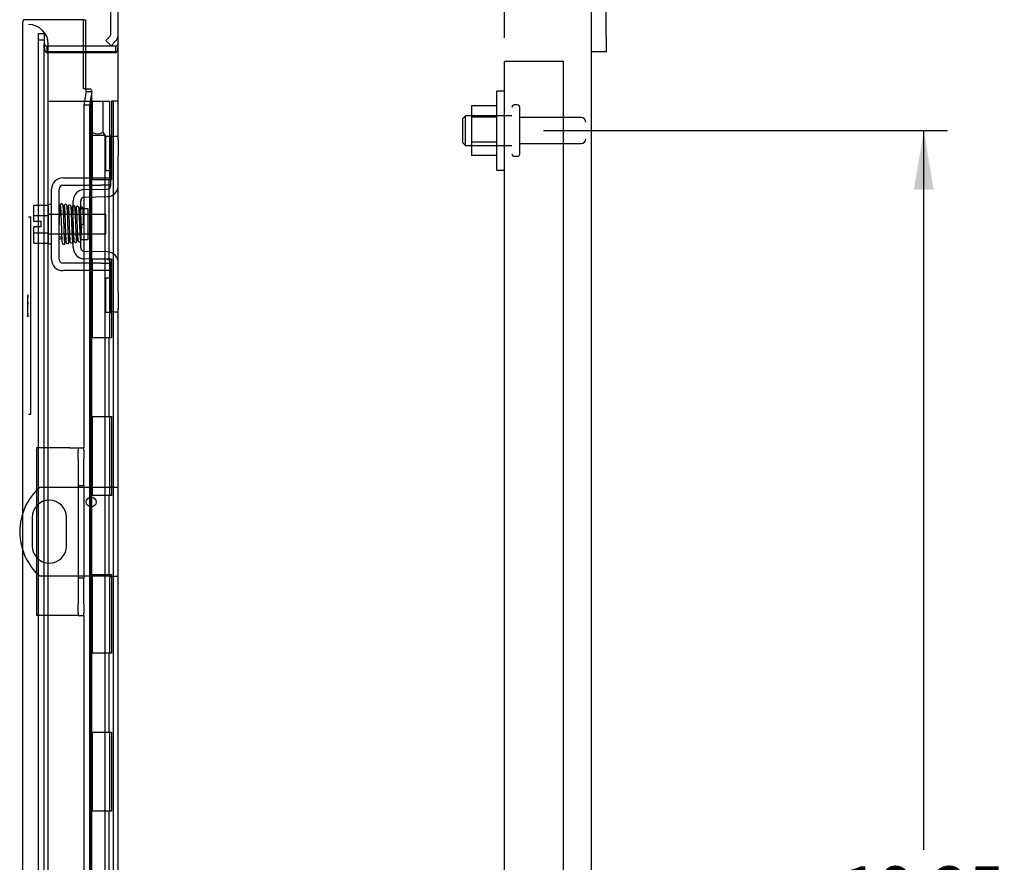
# Model space of a CAD drawing. Header units: inches. Extents: x 1 to 150, y -1 to 99.
# Tile 17 of 23: x 80 to 92, y 47 to 58. Entities that reach past the tile are written whole.
import ezdxf
from ezdxf.enums import TextEntityAlignment as Align
from ezdxf.lldxf.tags import DXFTag

# ---------------------------------------------------------------- set-up
doc = ezdxf.new("R2010")
doc.units = ezdxf.units.IN
doc.header["$MEASUREMENT"] = 0
for name, color, linetype in [('COM40153-1', 7, 'Continuous'), ('COM40153-2', 7, 'Continuous'), ('COM40674', 7, 'Continuous'), ('COM42667', 7, 'Continuous'), ('COM42780', 7, 'Continuous'), ('COM48430', 7, 'Continuous'), ('COM56229', 7, 'Continuous'), ('COM70219', 7, 'Continuous'), ('Default', 7, 'Continuous'), ('FET07710', 7, 'Continuous'), ('HNG10620-20B', 7, 'Continuous'), ('HNG10620-20C', 7, 'Continuous'), ('HNG10620-20P', 7, 'Continuous'), ('NTS166105', 7, 'Continuous'), ('QLB20183', 7, 'Continuous'), ('SCC19011', 7, 'Continuous'), ('SPR20265', 7, 'Continuous'), ('STD26094', 7, 'Continuous'), ('WAF25035', 7, 'Continuous'), ('WAF25059', 7, 'Continuous')]:
    doc.layers.add(name, color=color, linetype=linetype)
doc.styles.add('SEACAD_Times_New_Roman', font='times.ttf')
tags = doc.linetypes.add('HIDDEN2', pattern=[0.1875, 0.125, -0.0625]).pattern_tags.tags
tags[6:7] = [DXFTag(74, 4), DXFTag(75, 0), DXFTag(340, '0'), DXFTag(46, 0.0), DXFTag(50, 0.0), DXFTag(44, 0.0), DXFTag(45, 0.0)]
tags[4:5] = [DXFTag(74, 4), DXFTag(75, 0), DXFTag(340, '0'), DXFTag(46, 0.0), DXFTag(50, 0.0), DXFTag(44, 0.0), DXFTag(45, 0.0)]
doc.dimstyles.new('HAMMOND_(STH_-_120x80)', dxfattribs={"dimtxt": 0.6, "dimasz": 0.75, "dimexe": 0.3, "dimexo": 0.3, "dimgap": 0.15, "dimtad": 0, "dimtih": 1, "dimtoh": 1, "dimzin": 0, "dimdsep": 46, "dimtxsty": 'SEACAD_Times_New_Roman', "dimblk1": '_SE_FILLED', "dimblk2": '_SE_FILLED', "dimsah": 1, "dimcen": 0.3, "dimadec": 0, "dimazin": 0, "dimtfac": 0.8, "dimtofl": 0, "dimtmove": 1, "dimatfit": 3, "dimfxl": 1, "dimtolj": 1, "dimtzin": 0, "dimarcsym": 0})

# ---------------------------------------------------------------- blocks, each defined once
blk = doc.blocks.new('SE3')
at = {"layer": 'COM40153-1', "color": 7, "linetype": 'Continuous'}
for p, q in [((80.559, 51.644), (80.071, 51.644)), ((80.959, 51.644), (80.629, 51.644)), ((81.067, 51.644), (80.959, 51.644)), ((79.973, 51.263), (79.973, 50.9)), ((80.41, 50.9), (80.41, 51.263)), ((80.559, 50.519), (80.071, 50.519)), ((80.959, 50.519), (80.629, 50.519)), ((80.959, 50.519), (81.067, 50.519))]:
    blk.add_line(p, q, dxfattribs=at)
at = {"layer": 'COM40153-1', "color": 7, "linetype": 'HIDDEN2'}
for p, q in [((80.629, 51.644), (80.559, 51.644)), ((80.629, 50.519), (80.559, 50.519))]:
    blk.add_line(p, q, dxfattribs=at)
at = {"layer": 'COM40153-1', "color": 7, "linetype": 'Continuous'}
blk.add_circle((80.723, 51.457), 0.0625, dxfattribs=at)
for centre, radius, start, end in [((80.567, 51.081), 0.75, 131.4096, 228.5904), ((80.192, 51.263), 0.218, 0, 180), ((80.192, 50.9), 0.218, 180, 0)]:
    blk.add_arc(centre, radius, start, end, dxfattribs=at)
at = {"layer": 'COM40153-2', "color": 7, "linetype": 'Continuous'}
for p, q in [((80.029, 52.144), (80.029, 51.605)), ((80.454, 52.144), (80.029, 52.144)), ((80.454, 52.144), (80.559, 52.144)), ((80.559, 52.144), (80.559, 52.115)), ((80.559, 52.144), (80.629, 52.144)), ((80.559, 52.001), (80.559, 52.115)), ((80.629, 52.115), (80.629, 52.144)), ((80.629, 52.115), (80.629, 52.001)), ((80.559, 52.001), (80.559, 51.667)), ((80.629, 51.667), (80.629, 52.001)), ((80.559, 51.667), (80.559, 50.496)), ((80.559, 51.667), (80.629, 51.667)), ((80.629, 51.667), (80.629, 50.496)), ((80.029, 51.409), (80.029, 50.754)), ((80.029, 50.558), (80.029, 50.019)), ((80.559, 50.496), (80.559, 50.162)), ((80.559, 50.496), (80.629, 50.496)), ((80.629, 50.162), (80.629, 50.496)), ((80.559, 50.048), (80.559, 50.162)), ((80.629, 50.162), (80.629, 50.048)), ((80.454, 50.019), (80.029, 50.019)), ((80.559, 50.019), (80.454, 50.019)), ((80.559, 50.048), (80.559, 50.019)), ((80.559, 50.019), (80.629, 50.019)), ((80.629, 50.019), (80.629, 50.048))]:
    blk.add_line(p, q, dxfattribs=at)
at = {"layer": 'COM40153-2', "color": 7, "linetype": 'HIDDEN2'}
for p, q in [((80.029, 51.605), (80.029, 51.409)), ((80.029, 50.754), (80.029, 50.558))]:
    blk.add_line(p, q, dxfattribs=at)
at = {"layer": 'COM40674', "color": 7, "linetype": 'HIDDEN2'}
for p, q in [((85.963, 36.041), (85.963, 57.041)), ((86.088, 57.041), (85.963, 57.041)), ((86.713, 57.041), (86.088, 57.041)), ((86.713, 36.041), (86.713, 57.041))]:
    blk.add_line(p, q, dxfattribs=at)
at = {"layer": 'COM42667', "color": 7, "linetype": 'Continuous'}
for p, q in [((80.364, 55.568), (80.847, 55.568)), ((80.847, 55.568), (80.972, 55.568)), ((80.364, 55.473), (80.847, 55.473)), ((80.972, 55.473), (80.847, 55.473)), ((80.221, 54.534), (80.221, 55.425)), ((80.316, 54.534), (80.316, 55.425)), ((80.847, 54.486), (80.364, 54.486)), ((80.847, 54.486), (80.972, 54.486)), ((80.847, 54.391), (80.364, 54.391)), ((80.972, 54.391), (80.847, 54.391))]:
    blk.add_line(p, q, dxfattribs=at)
for centre, radius, start, end in [((80.364, 55.425), 0.143, 90, 180), ((80.364, 55.425), 0.048, 90, 180), ((80.364, 54.534), 0.143, 180, 270), ((80.364, 54.534), 0.048, 180, 270)]:
    blk.add_arc(centre, radius, start, end, dxfattribs=at)
at = {"layer": 'COM42780', "color": 7, "linetype": 'Continuous'}
for p, q in [((80.972, 57.393), (80.972, 58.291)), ((80.907, 57.309), (80.958, 57.359)), ((80.975, 57.242), (80.907, 57.309)), ((80.975, 57.242), (81.025, 57.292)), ((80.907, 55.658), (80.907, 56.095)), ((80.907, 56.095), (80.958, 56.095)), ((80.972, 56.095), (80.958, 56.095)), ((80.972, 55.845), (80.972, 56.095)), ((80.972, 56.095), (81.067, 56.095)), ((81.067, 56.051), (81.067, 55.845)), ((80.972, 55.472), (80.972, 55.845)), ((81.067, 55.472), (81.067, 55.845)), ((80.958, 55.658), (80.907, 55.658)), ((80.958, 55.658), (80.972, 55.658)), ((80.635, 55.419), (80.925, 55.424)), ((80.637, 55.324), (80.926, 55.33)), ((80.495, 54.683), (80.495, 55.276)), ((80.59, 54.683), (80.59, 55.276)), ((80.685, 55.174), (80.618, 55.174)), ((80.685, 54.784), (80.685, 55.174)), ((80.59, 54.784), (80.685, 54.784)), ((80.926, 54.629), (80.637, 54.635)), ((80.925, 54.534), (80.635, 54.54)), ((80.972, 54.114), (80.972, 54.486)), ((81.067, 54.114), (81.067, 54.486)), ((80.907, 53.864), (80.907, 54.301)), ((80.907, 54.301), (80.958, 54.301)), ((80.972, 54.301), (80.958, 54.301)), ((80.972, 53.864), (80.972, 54.114)), ((81.067, 54.114), (81.067, 53.908)), ((80.907, 53.864), (80.958, 53.864)), ((80.958, 53.864), (80.972, 53.864)), ((81.067, 53.864), (80.972, 53.864))]:
    blk.add_line(p, q, dxfattribs=at)
at = {"layer": 'COM42780', "color": 7, "linetype": 'HIDDEN2'}
blk.add_line((80.618, 55.174), (80.59, 55.174), dxfattribs=at)
at = {"layer": 'COM42780', "color": 7, "linetype": 'Continuous'}
for centre, radius, start, end in [((80.924, 57.393), 0.048, 315, 0), ((80.924, 57.393), 0.143, 315, 0), ((80.924, 55.472), 0.048, 271, 0), ((80.924, 55.472), 0.143, 271, 0), ((80.638, 55.276), 0.143, 91, 180), ((80.638, 55.276), 0.048, 91, 180), ((80.638, 54.683), 0.143, 180, 269), ((80.638, 54.683), 0.048, 180, 269), ((80.924, 54.486), 0.143, 0, 89), ((80.924, 54.486), 0.048, 0, 89)]:
    blk.add_arc(centre, radius, start, end, dxfattribs=at)
at = {"layer": 'COM48430', "color": 7, "linetype": 'Continuous'}
for p, q in [((87.067, 34.649), (87.067, 58.433)), ((81.067, 56.051), (81.067, 58.408)), ((81.031, 57.238), (80.624, 57.238)), ((81.031, 57.238), (81.031, 57.166)), ((81.031, 57.166), (80.624, 57.166)), ((81.031, 57.153), (80.624, 57.153)), ((81.067, 54.486), (81.067, 55.472)), ((81.067, 39.175), (81.067, 53.908))]:
    blk.add_line(p, q, dxfattribs=at)
at = {"layer": 'COM48430', "color": 7, "linetype": 'HIDDEN2'}
for p, q in [((80.054, 57.32), (80.054, 57.396)), ((80.054, 57.396), (80.126, 57.396)), ((80.054, 57.313), (80.054, 57.32)), ((80.054, 57.268), (80.054, 57.313)), ((80.126, 57.313), (80.054, 57.313)), ((80.126, 57.396), (80.126, 57.32)), ((80.126, 57.313), (80.126, 57.32)), ((80.126, 57.313), (80.126, 57.268)), ((80.054, 35.815), (80.054, 57.268)), ((80.126, 35.815), (80.126, 57.268)), ((80.162, 57.238), (80.162, 57.166)), ((80.624, 57.238), (80.162, 57.238)), ((80.624, 57.166), (80.162, 57.166)), ((80.624, 57.153), (80.162, 57.153))]:
    blk.add_line(p, q, dxfattribs=at)
for radius, start in [(0.036, 180), (0.108, 259.6015)]:
    blk.add_arc((80.162, 57.274), radius, start, 270, dxfattribs=at)
at = {"layer": 'COM48430', "color": 7, "linetype": 'Continuous'}
for radius, end in [(0.036, 360), (0.108, 280.3965)]:
    blk.add_arc((81.031, 57.274), radius, 270, end, dxfattribs=at)
at = {"layer": 'COM48430', "color": 7, "linetype": 'HIDDEN2'}
blk.add_open_spline([(80.126, 57.257), (80.126, 57.246), (80.126, 57.236), (80.129, 57.215), (80.13, 57.205), (80.134, 57.19), (80.135, 57.186), (80.139, 57.176), (80.141, 57.172), (80.146, 57.164), (80.148, 57.16), (80.153, 57.156), (80.155, 57.155), (80.158, 57.154), (80.16, 57.153), (80.162, 57.153)], degree=3, knots=[0, 0, 0, 0, 0.25, 0.25, 0.5, 0.5, 0.625, 0.625, 0.75, 0.75, 0.875, 0.875, 0.9375, 0.9375, 1, 1, 1, 1], dxfattribs=at)
at = {"layer": 'COM48430', "color": 7, "linetype": 'Continuous'}
blk.add_open_spline([(81.031, 57.153), (81.033, 57.153), (81.035, 57.154), (81.038, 57.155), (81.04, 57.156), (81.044, 57.16), (81.047, 57.164), (81.052, 57.172), (81.054, 57.176), (81.057, 57.186), (81.059, 57.19), (81.062, 57.205), (81.064, 57.215), (81.066, 57.236), (81.067, 57.246), (81.067, 57.257)], degree=3, knots=[0, 0, 0, 0, 0.0625, 0.0625, 0.125, 0.125, 0.25, 0.25, 0.375, 0.375, 0.5, 0.5, 0.75, 0.75, 1, 1, 1, 1], dxfattribs=at)
at = {"layer": 'COM56229', "color": 7, "linetype": 'Continuous'}
for p, q in [((79.965, 57.572), (79.863, 57.572)), ((80.624, 57.572), (79.965, 57.572)), ((80.624, 57.572), (80.652, 57.572)), ((80.624, 56.697), (80.624, 57.572)), ((80.652, 57.572), (80.652, 57.238)), ((79.857, 51.323), (79.857, 57.536)), ((80.652, 57.166), (80.652, 57.153)), ((80.651, 56.697), (80.624, 56.697)), ((80.651, 56.697), (80.707, 56.697)), ((80.659, 56.661), (80.629, 56.489)), ((80.659, 56.661), (80.73, 56.661)), ((80.73, 56.661), (80.7, 56.489)), ((80.732, 55.568), (80.732, 56.669)), ((80.629, 56.489), (80.629, 55.568)), ((80.7, 56.489), (80.629, 56.489)), ((80.7, 56.489), (80.7, 55.568)), ((80.629, 55.473), (80.629, 55.419)), ((80.7, 55.473), (80.7, 55.421)), ((80.732, 55.421), (80.732, 55.473)), ((80.629, 55.324), (80.629, 55.174)), ((80.7, 55.326), (80.7, 55.101)), ((80.732, 55.101), (80.732, 55.326)), ((80.7, 54.857), (80.7, 54.633)), ((80.732, 54.633), (80.732, 54.857)), ((80.629, 54.784), (80.629, 54.635)), ((80.629, 54.54), (80.629, 54.486)), ((80.7, 54.538), (80.7, 54.486)), ((80.732, 54.486), (80.732, 54.538)), ((80.629, 54.391), (80.629, 52.144)), ((80.7, 54.391), (80.7, 51.644)), ((80.732, 51.644), (80.732, 54.391)), ((80.7, 51.515), (80.7, 51.399)), ((80.732, 51.395), (80.732, 51.519)), ((79.857, 35.547), (79.857, 50.84)), ((80.7, 50.519), (80.7, 38.692)), ((80.732, 38.692), (80.732, 50.519)), ((80.629, 50.019), (80.629, 38.692))]:
    blk.add_line(p, q, dxfattribs=at)
at = {"layer": 'COM56229', "color": 7, "linetype": 'HIDDEN2'}
for p, q in [((80.652, 57.238), (80.652, 57.166)), ((80.652, 57.153), (80.652, 56.697)), ((80.629, 55.568), (80.629, 55.473)), ((80.7, 55.568), (80.7, 55.473)), ((80.732, 55.473), (80.732, 55.568)), ((80.629, 55.419), (80.629, 55.324)), ((80.7, 55.421), (80.7, 55.326)), ((80.732, 55.326), (80.732, 55.421)), ((80.629, 55.174), (80.629, 54.784)), ((80.7, 55.101), (80.7, 54.857)), ((80.732, 54.857), (80.732, 55.101)), ((80.629, 54.635), (80.629, 54.54)), ((80.7, 54.633), (80.7, 54.538)), ((80.732, 54.538), (80.732, 54.633)), ((80.629, 54.486), (80.629, 54.391)), ((80.7, 54.486), (80.7, 54.391)), ((80.732, 54.391), (80.732, 54.486)), ((80.7, 51.644), (80.7, 51.515)), ((80.732, 51.519), (80.732, 51.644)), ((79.857, 50.84), (79.857, 51.323)), ((80.7, 51.399), (80.7, 50.519)), ((80.732, 50.519), (80.732, 51.395))]:
    blk.add_line(p, q, dxfattribs=at)
at = {"layer": 'COM56229', "color": 7, "linetype": 'Continuous'}
for centre, radius, start, end in [((79.965, 57.536), 0.108, 160.5288, 180), ((80.606, 56.668), 0.0534, 352.6265, 32.4219)]:
    blk.add_arc(centre, radius, start, end, dxfattribs=at)
blk.add_ellipse((79.965, 57.536), major_axis=(0.108, 0), ratio=0.997813, start_param=2.801756, end_param=3.141593, dxfattribs=at)
blk.add_open_spline([(80.73, 56.661), (80.733, 56.667), (80.732, 56.673), (80.724, 56.685), (80.717, 56.691), (80.707, 56.697)], degree=3, knots=[0, 0, 0, 0, 0.5, 0.5, 1, 1, 1, 1], dxfattribs=at)
at = {"layer": 'COM70219', "color": 7, "linetype": 'HIDDEN2'}
for p, q in [((80.179, 57.01), (80.179, 57.26)), ((80.179, 36.073), (80.179, 57.01))]:
    blk.add_line(p, q, dxfattribs=at)
blk.add_arc((79.929, 57.26), 0.25, 0, 90, dxfattribs=at)
at = {"layer": 'FET07710', "color": 7, "linetype": 'Continuous'}
for p, q in [((87.254, 57.354), (87.254, 59.479)), ((87.254, 57.354), (87.254, 57.166)), ((87.254, 57.166), (87.067, 57.166))]:
    blk.add_line(p, q, dxfattribs=at)
at = {"layer": 'HNG10620-20B', "color": 7, "linetype": 'HIDDEN2'}
for p, q in [((80.998, 56.541), (80.981, 56.541)), ((80.981, 56.541), (80.981, 55.541)), ((81.007, 56.541), (80.998, 56.541)), ((81.007, 36.541), (81.007, 56.541)), ((81.067, 56.541), (81.007, 56.541)), ((80.952, 55.541), (80.712, 55.541)), ((80.952, 54.541), (80.952, 55.541)), ((80.981, 55.541), (80.958, 55.541)), ((80.712, 54.541), (80.952, 54.541)), ((80.958, 54.541), (80.981, 54.541)), ((80.981, 54.541), (80.981, 53.541)), ((80.952, 53.541), (80.712, 53.541)), ((80.952, 52.541), (80.952, 53.541)), ((80.981, 53.541), (80.958, 53.541)), ((80.712, 52.541), (80.952, 52.541)), ((80.958, 52.541), (80.981, 52.541)), ((80.981, 52.541), (80.981, 51.541)), ((80.952, 51.541), (80.712, 51.541)), ((80.952, 50.541), (80.952, 51.541)), ((80.981, 51.541), (80.958, 51.541)), ((80.712, 50.541), (80.952, 50.541)), ((80.958, 50.541), (80.981, 50.541)), ((80.981, 50.541), (80.981, 49.541)), ((80.952, 49.541), (80.712, 49.541)), ((80.952, 48.541), (80.952, 49.541)), ((80.981, 49.541), (80.958, 49.541)), ((80.712, 48.541), (80.952, 48.541)), ((80.958, 48.541), (80.981, 48.541)), ((80.981, 48.541), (80.981, 47.541)), ((80.952, 47.541), (80.712, 47.541)), ((80.952, 46.541), (80.952, 47.541)), ((80.981, 47.541), (80.958, 47.541))]:
    blk.add_line(p, q, dxfattribs=at)
at = {"layer": 'HNG10620-20C', "color": 7, "linetype": 'HIDDEN2'}
for p, q in [((80.172, 56.541), (80.623, 56.541)), ((80.172, 56.541), (80.172, 36.541)), ((80.623, 56.541), (80.712, 56.541)), ((80.712, 56.541), (80.732, 56.541)), ((80.712, 56.541), (80.712, 36.541)), ((80.734, 56.541), (80.734, 55.541)), ((80.734, 56.541), (80.959, 56.541)), ((80.959, 55.541), (80.959, 56.541)), ((80.958, 55.541), (80.734, 55.541)), ((80.734, 54.541), (80.734, 53.541)), ((80.734, 54.541), (80.958, 54.541)), ((80.959, 53.541), (80.959, 54.541)), ((80.958, 53.541), (80.734, 53.541)), ((80.734, 52.541), (80.734, 51.541)), ((80.734, 52.541), (80.958, 52.541)), ((80.959, 51.541), (80.959, 52.541)), ((80.958, 51.541), (80.734, 51.541)), ((80.734, 50.541), (80.734, 49.541)), ((80.734, 50.541), (80.958, 50.541)), ((80.959, 49.541), (80.959, 50.541)), ((80.958, 49.541), (80.734, 49.541)), ((80.734, 48.541), (80.734, 47.541)), ((80.734, 48.541), (80.958, 48.541)), ((80.959, 47.541), (80.959, 48.541)), ((80.958, 47.541), (80.734, 47.541))]:
    blk.add_line(p, q, dxfattribs=at)
at = {"layer": 'HNG10620-20P', "color": 7, "linetype": 'HIDDEN2'}
for p, q in [((80.741, 56.141), (80.741, 56.541)), ((80.871, 56.541), (80.871, 56.141)), ((80.712, 56.103), (80.741, 56.141)), ((80.899, 56.103), (80.712, 56.103)), ((80.871, 56.141), (80.899, 56.103)), ((80.899, 36.541), (80.899, 56.103))]:
    blk.add_line(p, q, dxfattribs=at)
blk.add_arc((80.806, 56.257), 0.133, 240.8428, 299.1572, dxfattribs=at)
at = {"layer": 'NTS166105', "color": 7, "linetype": 'HIDDEN2'}
for p, q in [((85.547, 56.48), (85.547, 56.338)), ((85.867, 56.48), (85.547, 56.48)), ((85.547, 56.338), (85.547, 56.02)), ((85.867, 56.338), (85.547, 56.338)), ((85.547, 56.02), (85.547, 55.851)), ((85.867, 56.02), (85.547, 56.02)), ((85.867, 55.851), (85.547, 55.851))]:
    blk.add_line(p, q, dxfattribs=at)
at = {"layer": 'QLB20183', "color": 7, "linetype": 'HIDDEN2'}
for p, q in [((79.929, 55.072), (79.959, 55.072)), ((79.959, 54.697), (79.959, 55.072)), ((79.959, 52.947), (79.959, 54.697)), ((79.929, 54.077), (79.912, 54.077)), ((79.914, 54.062), (79.912, 54.062)), ((79.914, 54.077), (79.914, 54.061)), ((79.914, 54.061), (79.929, 54.061)), ((79.914, 54.061), (79.914, 53.994)), ((79.912, 54.017), (79.914, 54.017)), ((79.914, 53.936), (79.912, 53.936)), ((79.914, 53.994), (79.914, 53.973)), ((79.914, 53.994), (79.929, 53.994)), ((79.914, 53.973), (79.929, 53.973)), ((79.914, 53.973), (79.914, 53.948)), ((79.914, 53.948), (79.929, 53.948)), ((79.914, 53.948), (79.914, 53.869)), ((79.914, 53.884), (79.912, 53.884)), ((79.912, 53.849), (79.929, 53.849)), ((79.929, 53.838), (79.912, 53.838)), ((79.912, 53.812), (79.929, 53.812)), ((79.914, 53.869), (79.914, 53.849)), ((79.914, 53.848), (79.929, 53.848)), ((79.914, 53.848), (79.914, 53.839)), ((79.914, 53.838), (79.914, 53.826)), ((79.914, 53.826), (79.929, 53.826)), ((79.914, 53.826), (79.914, 53.817)), ((79.914, 53.817), (79.929, 53.817)), ((79.914, 53.812), (79.914, 53.817)), ((79.914, 53.813), (79.929, 53.813)), ((79.959, 52.572), (79.959, 52.947)), ((79.929, 52.572), (79.959, 52.572))]:
    blk.add_line(p, q, dxfattribs=at)
at = {"layer": 'SCC19011', "color": 7, "linetype": 'Continuous'}
for p, q in [((79.995, 55.22), (80.176, 55.22)), ((79.995, 55.088), (79.995, 55.22)), ((79.995, 55.088), (80.176, 55.088)), ((79.995, 55.013), (79.995, 55.088)), ((80.34, 55.101), (80.316, 55.101)), ((80.389, 55.101), (80.375, 55.101)), ((80.439, 55.101), (80.424, 55.101)), ((80.489, 55.101), (80.474, 55.101)), ((80.908, 55.101), (80.685, 55.101)), ((80.908, 54.857), (80.908, 55.101)), ((80.09, 55.013), (79.995, 55.013)), ((79.995, 54.871), (79.995, 54.945)), ((80.09, 54.945), (79.995, 54.945)), ((80.09, 54.945), (80.09, 55.013)), ((79.995, 54.871), (80.176, 54.871)), ((79.995, 54.738), (79.995, 54.871)), ((80.316, 54.857), (80.348, 54.857)), ((80.383, 54.857), (80.398, 54.857)), ((80.433, 54.857), (80.448, 54.857)), ((80.483, 54.857), (80.495, 54.857)), ((80.685, 54.857), (80.908, 54.857)), ((79.995, 54.738), (80.176, 54.738))]:
    blk.add_line(p, q, dxfattribs=at)
at = {"layer": 'SCC19011', "color": 7, "linetype": 'HIDDEN2'}
for p, q in [((80.316, 55.101), (80.176, 55.101)), ((80.375, 55.101), (80.34, 55.101)), ((80.424, 55.101), (80.389, 55.101)), ((80.474, 55.101), (80.439, 55.101)), ((80.685, 55.101), (80.489, 55.101)), ((80.176, 54.857), (80.316, 54.857)), ((80.348, 54.857), (80.383, 54.857)), ((80.398, 54.857), (80.433, 54.857)), ((80.448, 54.857), (80.483, 54.857)), ((80.495, 54.857), (80.685, 54.857))]:
    blk.add_line(p, q, dxfattribs=at)
at = {"layer": 'SPR20265', "color": 7, "linetype": 'Continuous'}
blk.add_line((80.594, 54.979), (80.629, 54.979), dxfattribs=at)
for centre, radius, start, end in [((85.297, 54.801), 4.985, 175.1825, 176.5376), ((80.449, 55.204), 0.0181, 0.2962, 180.6354), ((85.267, 54.802), 4.919, 179.5796, 179.9446)]:
    blk.add_arc(centre, radius, start, end, dxfattribs=at)
at = {"layer": 'SPR20265', "color": 7, "linetype": 'HIDDEN2'}
blk.add_arc((85.297, 54.801), 4.985, 176.5376, 179.9224, dxfattribs=at)
for start_param, end_param in [(5.616239, 6.283185), (0, 0.666946)]:
    blk.add_ellipse((80.33, 54.807), major_axis=(-0.0175, 0), ratio=0.707107, start_param=start_param, end_param=end_param, dxfattribs=at)
at = {"layer": 'SPR20265', "color": 7, "linetype": 'Continuous'}
blk.add_ellipse((80.33, 54.807), major_axis=(-0.0175, 0), ratio=0.707107, start_param=0.666946, end_param=5.616239, dxfattribs=at)
for points, knots in [([(80.366, 55.22), (80.366, 55.221), (80.366, 55.223), (80.365, 55.225), (80.364, 55.228), (80.363, 55.231), (80.36, 55.233), (80.358, 55.235), (80.355, 55.237), (80.35, 55.238), (80.344, 55.237), (80.337, 55.233), (80.331, 55.225), (80.33, 55.219), (80.33, 55.215)], [0, 0, 0, 0, 0.03948, 0.078027, 0.11705, 0.157795, 0.20119, 0.247813, 0.297965, 0.351797, 0.472995, 0.624898, 0.803476, 1, 1, 1, 1]), ([(80.332, 55.217), (80.332, 55.217), (80.332, 55.217), (80.333, 55.214), (80.335, 55.197), (80.337, 55.162), (80.339, 55.121), (80.34, 55.079), (80.342, 55.041), (80.343, 55.008), (80.344, 54.981), (80.345, 54.955), (80.346, 54.925), (80.347, 54.89), (80.348, 54.85), (80.35, 54.81), (80.352, 54.773), (80.354, 54.751), (80.355, 54.742), (80.356, 54.741), (80.356, 54.741)], [0.0428448, 0.0428448, 0.0428448, 0.0428448, 0.0493707, 0.0965166, 0.1838177, 0.2621122, 0.3313981, 0.3915873, 0.442651, 0.4845573, 0.517305, 0.5463918, 0.5840799, 0.6308029, 0.6865586, 0.7513512, 0.8251567, 0.9079354, 0.9528299, 0.9949485, 0.9949485, 0.9949485, 0.9949485]), ([(80.391, 54.745), (80.391, 54.745), (80.39, 54.745), (80.389, 54.754), (80.387, 54.775), (80.385, 54.811), (80.383, 54.851), (80.382, 54.89), (80.381, 54.925), (80.38, 54.955), (80.379, 54.981), (80.378, 55.008), (80.377, 55.041), (80.375, 55.08), (80.374, 55.122), (80.372, 55.164), (80.37, 55.2), (80.368, 55.219), (80.367, 55.223), (80.366, 55.223), (80.366, 55.223)], [0.0082904, 0.0082904, 0.0082904, 0.0082904, 0.0463217, 0.0904884, 0.1721194, 0.2451076, 0.3093398, 0.3647219, 0.4112014, 0.4487348, 0.4777229, 0.5103833, 0.5522319, 0.6033254, 0.6637125, 0.7334726, 0.8126389, 0.9013495, 0.9494612, 0.9625305, 0.9625305, 0.9625305, 0.9625305]), ([(80.381, 55.215), (80.38, 55.212), (80.378, 55.2), (80.376, 55.167), (80.375, 55.137), (80.374, 55.121), (80.374, 55.119)], [0.0983562, 0.0983562, 0.0983562, 0.0983562, 0.1868214, 0.2657323, 0.3352063, 0.3444051, 0.3444051, 0.3444051, 0.3444051]), ([(80.418, 55.204), (80.418, 55.21), (80.417, 55.217), (80.41, 55.226), (80.404, 55.229), (80.4, 55.229), (80.396, 55.229), (80.392, 55.228), (80.389, 55.226), (80.386, 55.223), (80.384, 55.22), (80.382, 55.216), (80.382, 55.213), (80.382, 55.212)], [0, 0, 0, 0, 0.337377, 0.476585, 0.593946, 0.643993, 0.690857, 0.738213, 0.787078, 0.837877, 0.890521, 0.944659, 1, 1, 1, 1]), ([(80.383, 55.207), (80.384, 55.2), (80.385, 55.19), (80.387, 55.161), (80.388, 55.136), (80.389, 55.105), (80.391, 55.071), (80.392, 55.033), (80.393, 54.994), (80.395, 54.954), (80.396, 54.914), (80.398, 54.875), (80.399, 54.84), (80.4, 54.809), (80.402, 54.783), (80.403, 54.763), (80.404, 54.756), (80.405, 54.753)], [0, 0, 0, 0, 0.114096, 0.172444, 0.231556, 0.291424, 0.352074, 0.41347, 0.475619, 0.538515, 0.602191, 0.666616, 0.731785, 0.797698, 0.864389, 0.931825, 1, 1, 1, 1]), ([(80.44, 54.755), (80.439, 54.762), (80.438, 54.771), (80.436, 54.798), (80.435, 54.823), (80.433, 54.852), (80.432, 54.886), (80.431, 54.923), (80.429, 54.962), (80.428, 55.003), (80.427, 55.043), (80.425, 55.082), (80.424, 55.118), (80.422, 55.15), (80.421, 55.177), (80.419, 55.198), (80.418, 55.205), (80.418, 55.209)], [0, 0, 0, 0, 0.11255, 0.170301, 0.228894, 0.288343, 0.348652, 0.409846, 0.471906, 0.534819, 0.598613, 0.663299, 0.728871, 0.795304, 0.862632, 0.930869, 1, 1, 1, 1]), ([(80.431, 55.207), (80.431, 55.206), (80.43, 55.204), (80.429, 55.194), (80.427, 55.172), (80.425, 55.141), (80.424, 55.121), (80.424, 55.115)], [0, 0, 0, 0, 0.0472227, 0.0921716, 0.1750548, 0.2489571, 0.2784285, 0.2784285, 0.2784285, 0.2784285]), ([(80.431, 55.203), (80.432, 55.201), (80.434, 55.198), (80.436, 55.171), (80.438, 55.137), (80.439, 55.099), (80.441, 55.062), (80.442, 55.028), (80.443, 55.001), (80.444, 54.976), (80.445, 54.951), (80.446, 54.92), (80.447, 54.885), (80.449, 54.846), (80.451, 54.807), (80.453, 54.774), (80.455, 54.758), (80.456, 54.754), (80.457, 54.754), (80.457, 54.754)], [0.0030112, 0.0030112, 0.0030112, 0.0030112, 0.0909917, 0.1731863, 0.2465669, 0.311077, 0.3667189, 0.4135009, 0.4513874, 0.480626, 0.512859, 0.5543701, 0.6051903, 0.6653393, 0.7348112, 0.8136551, 0.9019497, 0.9497813, 0.9562509, 0.9562509, 0.9562509, 0.9562509]), ([(80.491, 54.762), (80.49, 54.762), (80.489, 54.764), (80.488, 54.779), (80.486, 54.81), (80.484, 54.847), (80.482, 54.885), (80.481, 54.921), (80.48, 54.951), (80.479, 54.976), (80.478, 55.001), (80.477, 55.028), (80.476, 55.062), (80.474, 55.1), (80.473, 55.138), (80.471, 55.173), (80.468, 55.201), (80.467, 55.205), (80.466, 55.207)], [0.0508211, 0.0508211, 0.0508211, 0.0508211, 0.0952109, 0.1816569, 0.2594098, 0.3283239, 0.3882799, 0.4391299, 0.4807756, 0.5131634, 0.542566, 0.5806951, 0.6278338, 0.6839911, 0.7492285, 0.8236176, 0.9071856, 1, 1, 1, 1]), ([(80.495, 55.214), (80.493, 55.214), (80.489, 55.212), (80.484, 55.207), (80.481, 55.2), (80.479, 55.189), (80.477, 55.169), (80.476, 55.144), (80.475, 55.125), (80.474, 55.113), (80.474, 55.11)], [0.5124349, 0.5124349, 0.5124349, 0.5124349, 0.5178789, 0.5252166, 0.5427055, 0.5634357, 0.6072937, 0.6305645, 0.6548122, 0.6650792, 0.6650792, 0.6650792, 0.6650792]), ([(80.485, 55.183), (80.485, 55.183), (80.484, 55.182), (80.485, 55.171), (80.487, 55.152), (80.488, 55.125), (80.489, 55.098), (80.491, 55.066), (80.492, 55.026), (80.494, 54.986), (80.494, 54.961), (80.495, 54.953)], [0.5350864, 0.5350864, 0.5350864, 0.5350864, 0.5440058, 0.5644762, 0.6082607, 0.6316699, 0.6560427, 0.6835919, 0.7155543, 0.7519369, 0.7723924, 0.7723924, 0.7723924, 0.7723924]), ([(80.616, 55.181), (80.616, 55.183), (80.616, 55.185), (80.615, 55.189), (80.612, 55.193), (80.609, 55.196), (80.606, 55.198), (80.601, 55.199), (80.595, 55.199), (80.591, 55.197), (80.59, 55.196)], [0, 0, 0, 0, 0.0589773, 0.1211115, 0.1849679, 0.2490189, 0.31194, 0.3728411, 0.4898099, 0.5959107, 0.5959107, 0.5959107, 0.5959107]), ([(80.629, 54.979), (80.628, 54.995), (80.627, 55.02), (80.625, 55.061), (80.624, 55.098), (80.622, 55.13), (80.62, 55.155), (80.619, 55.173), (80.617, 55.183), (80.616, 55.184), (80.616, 55.184)], [0, 0, 0, 0, 0.1236932, 0.2477957, 0.3722334, 0.4970307, 0.6222178, 0.7477992, 0.8737106, 0.9604174, 0.9604174, 0.9604174, 0.9604174]), ([(80.59, 55.076), (80.59, 55.071), (80.591, 55.053), (80.592, 55.02), (80.593, 54.995), (80.594, 54.979)], [0.6947964, 0.6947964, 0.6947964, 0.6947964, 0.7496304, 0.874808, 1, 1, 1, 1]), ([(80.391, 54.741), (80.392, 54.742), (80.393, 54.744), (80.394, 54.756), (80.396, 54.78), (80.398, 54.813), (80.399, 54.835), (80.399, 54.842)], [0, 0, 0, 0, 0.0476963, 0.0930626, 0.1766351, 0.2510551, 0.2835217, 0.2835217, 0.2835217, 0.2835217]), ([(80.441, 54.746), (80.441, 54.746), (80.441, 54.746), (80.442, 54.749), (80.444, 54.765), (80.447, 54.798), (80.448, 54.828), (80.449, 54.845), (80.449, 54.847)], [0.0472657, 0.0472657, 0.0472657, 0.0472657, 0.0507927, 0.0991105, 0.1881062, 0.2674352, 0.3372685, 0.3490993, 0.3490993, 0.3490993, 0.3490993]), ([(80.356, 54.743), (80.356, 54.741), (80.356, 54.739), (80.358, 54.735), (80.36, 54.731), (80.364, 54.727), (80.37, 54.725), (80.377, 54.725), (80.384, 54.728), (80.389, 54.732), (80.391, 54.738), (80.392, 54.742), (80.392, 54.744)], [0, 0, 0, 0, 0.065589, 0.134096, 0.204, 0.273642, 0.405923, 0.527776, 0.652215, 0.775569, 0.89228, 1, 1, 1, 1]), ([(80.404, 54.757), (80.405, 54.752), (80.406, 54.745), (80.413, 54.737), (80.418, 54.734), (80.423, 54.733), (80.427, 54.734), (80.43, 54.735), (80.434, 54.736), (80.437, 54.739), (80.439, 54.743), (80.44, 54.747), (80.441, 54.749), (80.441, 54.751)], [0, 0, 0, 0, 0.324319, 0.462115, 0.581304, 0.633213, 0.682431, 0.732423, 0.783847, 0.836789, 0.89085, 0.94542, 1, 1, 1, 1]), ([(80.457, 54.755), (80.457, 54.754), (80.457, 54.753), (80.458, 54.75), (80.46, 54.748), (80.462, 54.745), (80.465, 54.743), (80.468, 54.742), (80.473, 54.741), (80.479, 54.742), (80.486, 54.746), (80.492, 54.754), (80.493, 54.76), (80.493, 54.764)], [0.0536883, 0.0536883, 0.0536883, 0.0536883, 0.0780693, 0.1166064, 0.1566075, 0.1991192, 0.2448555, 0.2942488, 0.3475582, 0.468612, 0.6213089, 0.801496, 1, 1, 1, 1]), ([(80.493, 54.76), (80.493, 54.763), (80.494, 54.768), (80.495, 54.776), (80.495, 54.779)], [0, 0, 0, 0, 0.03057525, 0.04776553, 0.04776553, 0.04776553, 0.04776553]), ([(80.591, 54.769), (80.591, 54.771), (80.593, 54.776), (80.593, 54.78), (80.594, 54.784), (80.594, 54.784)], [0.53882854, 0.53882854, 0.53882854, 0.53882854, 0.54743841, 0.56790068, 0.56941776, 0.56941776, 0.56941776, 0.56941776])]:
    blk.add_open_spline(points, degree=3, knots=knots, dxfattribs=at)
at = {"layer": 'SPR20265', "color": 7, "linetype": 'HIDDEN2'}
for points, knots in [([(80.541, 54.768), (80.54, 54.769), (80.539, 54.771), (80.538, 54.784), (80.537, 54.801), (80.535, 54.827), (80.533, 54.865), (80.531, 54.913), (80.53, 54.955), (80.528, 54.99), (80.527, 55.021), (80.526, 55.052), (80.525, 55.086), (80.523, 55.122), (80.521, 55.156), (80.519, 55.181), (80.517, 55.196), (80.515, 55.204), (80.513, 55.208), (80.509, 55.212), (80.505, 55.213), (80.501, 55.215), (80.497, 55.214), (80.495, 55.214), (80.495, 55.214)], [0, 0, 0, 0, 0.030093, 0.0585571, 0.0853869, 0.1105715, 0.1558746, 0.1945172, 0.2264462, 0.2516092, 0.2721585, 0.2958767, 0.3235, 0.3550878, 0.3907308, 0.4288982, 0.4597713, 0.4816059, 0.4943659, 0.4976427, 0.5012018, 0.5057902, 0.5113157, 0.5124349, 0.5124349, 0.5124349, 0.5124349]), ([(80.531, 55.192), (80.531, 55.192), (80.53, 55.187), (80.528, 55.17), (80.526, 55.139), (80.524, 55.115), (80.524, 55.105)], [0.0501332, 0.0501332, 0.0501332, 0.0501332, 0.0979006, 0.1861158, 0.2649356, 0.3212681, 0.3212681, 0.3212681, 0.3212681]), ([(80.568, 55.185), (80.567, 55.188), (80.567, 55.194), (80.561, 55.202), (80.554, 55.206), (80.547, 55.207), (80.542, 55.205), (80.538, 55.203), (80.535, 55.2), (80.533, 55.198), (80.532, 55.195), (80.532, 55.192), (80.532, 55.19), (80.531, 55.189)], [0, 0, 0, 0, 0.180774, 0.350248, 0.499828, 0.623642, 0.733222, 0.784403, 0.832779, 0.878274, 0.921007, 0.961361, 1, 1, 1, 1]), ([(80.532, 55.186), (80.533, 55.184), (80.534, 55.179), (80.535, 55.165), (80.536, 55.146), (80.538, 55.118), (80.54, 55.08), (80.542, 55.033), (80.543, 54.992), (80.545, 54.958), (80.546, 54.929), (80.547, 54.902), (80.548, 54.872), (80.55, 54.842), (80.551, 54.814), (80.553, 54.791), (80.555, 54.776), (80.557, 54.768), (80.559, 54.763), (80.566, 54.757), (80.574, 54.756), (80.582, 54.758), (80.588, 54.763), (80.59, 54.767), (80.591, 54.769)], [0, 0, 0, 0, 0.0305537, 0.0594336, 0.086636, 0.1121631, 0.1581079, 0.1973983, 0.2300328, 0.2560126, 0.2765595, 0.2989611, 0.3244485, 0.3530535, 0.3848423, 0.419375, 0.4489964, 0.4710688, 0.4856271, 0.4942255, 0.5080342, 0.5177414, 0.527727, 0.5388285, 0.5388285, 0.5388285, 0.5388285]), ([(80.588, 54.785), (80.588, 54.785), (80.588, 54.787), (80.588, 54.794), (80.586, 54.81), (80.585, 54.834), (80.584, 54.857), (80.582, 54.888), (80.581, 54.925), (80.579, 54.971), (80.577, 55.023), (80.575, 55.077), (80.573, 55.12), (80.571, 55.149), (80.57, 55.167), (80.569, 55.182), (80.568, 55.186), (80.567, 55.189)], [0.5340858, 0.5340858, 0.5340858, 0.5340858, 0.5460706, 0.5614606, 0.6051048, 0.6284481, 0.6528907, 0.680899, 0.7132376, 0.7499406, 0.7910029, 0.8364684, 0.8863778, 0.9130782, 0.9409099, 0.9698837, 1, 1, 1, 1]), ([(80.581, 55.182), (80.58, 55.18), (80.579, 55.177), (80.578, 55.164), (80.576, 55.147), (80.575, 55.126), (80.574, 55.109), (80.574, 55.1)], [0, 0, 0, 0, 0.0302242, 0.0588021, 0.0857366, 0.1110308, 0.1380479, 0.1380479, 0.1380479, 0.1380479]), ([(80.59, 55.196), (80.589, 55.196), (80.587, 55.195), (80.584, 55.191), (80.581, 55.185), (80.58, 55.181), (80.58, 55.179)], [0.5959107, 0.5959107, 0.5959107, 0.5959107, 0.6145359, 0.7437677, 0.8727235, 1, 1, 1, 1]), ([(80.582, 55.178), (80.582, 55.178), (80.583, 55.178), (80.584, 55.169), (80.586, 55.152), (80.587, 55.128), (80.589, 55.101), (80.59, 55.083), (80.59, 55.076)], [0.0491745, 0.0491745, 0.0491745, 0.0491745, 0.1247815, 0.2496118, 0.3745487, 0.4995316, 0.6245497, 0.6947964, 0.6947964, 0.6947964, 0.6947964]), ([(80.495, 54.953), (80.495, 54.944), (80.496, 54.915), (80.498, 54.868), (80.5, 54.826), (80.502, 54.798), (80.503, 54.781), (80.505, 54.768), (80.505, 54.766), (80.506, 54.764)], [0.7723924, 0.7723924, 0.7723924, 0.7723924, 0.7927105, 0.8378634, 0.8874158, 0.9139069, 0.9414997, 0.9701957, 1, 1, 1, 1]), ([(80.594, 54.784), (80.595, 54.792), (80.596, 54.812), (80.598, 54.847), (80.6, 54.885), (80.602, 54.923), (80.603, 54.955), (80.604, 54.975), (80.604, 54.979)], [0.5694178, 0.5694178, 0.5694178, 0.5694178, 0.6114813, 0.6588378, 0.6856779, 0.7170987, 0.7530805, 0.7636308, 0.7636308, 0.7636308, 0.7636308]), ([(80.495, 54.779), (80.495, 54.781), (80.496, 54.79), (80.497, 54.806), (80.498, 54.828), (80.499, 54.844), (80.499, 54.852)], [0.04776553, 0.04776553, 0.04776553, 0.04776553, 0.05948357, 0.08672517, 0.11231529, 0.13316981, 0.13316981, 0.13316981, 0.13316981]), ([(80.543, 54.769), (80.543, 54.77), (80.544, 54.775), (80.545, 54.791), (80.547, 54.822), (80.548, 54.846), (80.549, 54.857)], [0.0807967, 0.0807967, 0.0807967, 0.0807967, 0.0929142, 0.176534, 0.2509332, 0.3076552, 0.3076552, 0.3076552, 0.3076552]), ([(80.505, 54.768), (80.506, 54.764), (80.507, 54.759), (80.512, 54.752), (80.52, 54.748), (80.527, 54.748), (80.533, 54.751), (80.538, 54.755), (80.541, 54.761), (80.541, 54.764), (80.542, 54.766)], [0, 0, 0, 0, 0.160978, 0.319941, 0.465269, 0.591846, 0.711965, 0.822973, 0.919786, 1, 1, 1, 1])]:
    blk.add_open_spline(points, degree=3, knots=knots, dxfattribs=at)
at = {"layer": 'STD26094', "color": 7, "linetype": 'HIDDEN2'}
for p, q in [((86.128, 56.491), (86.088, 56.491)), ((86.158, 55.871), (86.158, 56.461)), ((85.47, 56.354), (85.433, 56.316)), ((85.433, 56.316), (85.433, 56.016)), ((85.47, 55.979), (85.47, 56.354)), ((86.058, 56.354), (85.47, 56.354)), ((86.935, 56.331), (86.158, 56.331)), ((85.433, 56.016), (85.47, 55.979)), ((85.47, 55.979), (86.058, 55.979)), ((86.158, 56.001), (86.935, 56.001)), ((86.088, 55.841), (86.128, 55.841))]:
    blk.add_line(p, q, dxfattribs=at)
for centre, radius, start, end in [((86.088, 56.461), 0.03, 90, 180), ((86.128, 56.461), 0.03, 0, 90), ((86.935, 56.271), 0.06, 0, 90), ((86.935, 56.061), 0.06, 270, 0), ((86.088, 55.871), 0.03, 180, 270), ((86.128, 55.871), 0.03, 270, 0)]:
    blk.add_arc(centre, radius, start, end, dxfattribs=at)
at = {"layer": 'WAF25035', "color": 7, "linetype": 'Continuous'}
for p, q in [((80.176, 55.229), (80.176, 54.729)), ((80.221, 55.229), (80.176, 55.229)), ((80.176, 54.729), (80.221, 54.729))]:
    blk.add_line(p, q, dxfattribs=at)
at = {"layer": 'WAF25059', "color": 7, "linetype": 'HIDDEN2'}
for p, q in [((85.867, 55.666), (85.867, 56.666)), ((85.963, 56.666), (85.867, 56.666)), ((85.867, 55.666), (85.963, 55.666))]:
    blk.add_line(p, q, dxfattribs=at)
blk = doc.blocks.new('DMBLK557')
at = {"layer": 'Default', "linetype": 'Continuous'}
for points in [[(80.652, 64.143), (79.902, 64.018), (80.652, 63.893)], [(85.213, 64.143), (85.213, 63.893), (85.963, 64.018)]]:
    blk.add_hatch(color=7, dxfattribs=at).paths.add_polyline_path(points)
at = {"layer": 'Default', "color": 7, "linetype": 'Continuous'}
for p, q in [((79.902, 57.924), (79.902, 64.318)), ((85.963, 57.341), (85.963, 64.318)), ((79.902, 64.018), (80.889, 64.018)), ((84.977, 64.018), (85.963, 64.018))]:
    blk.add_line(p, q, dxfattribs=at)
at = {"layer": 'Default', "color": 7, "linetype": 'Continuous', "style": 'SEACAD_Times_New_Roman'}
for s, p in [('6.06', (82.136, 64.318)), ('USABLE ', (81.099, 63.418)), ('DEPTH', (81.504, 62.518))]:
    blk.add_text(s, height=0.6, dxfattribs=at).set_placement(p, align=Align.TOP_LEFT)
blk = doc.blocks.new('_SE_FILLED')
at = {"color": 0}
blk.add_line((0, 0), (-1, 0), dxfattribs=at)
blk.add_solid([(0, 0), (-1, -0.1665), (-1, 0.1665), (0, 0)], dxfattribs=at)
blk = doc.blocks.new('DMBLK574')
at = {"layer": 'Default', "linetype": 'Continuous'}
for points in [[(91.405, 55.416), (91.28, 56.166), (91.155, 55.416)], [(91.405, 37.666), (91.155, 37.666), (91.28, 36.916)]]:
    blk.add_hatch(color=7, dxfattribs=at).paths.add_polyline_path(points)
at = {"layer": 'Default', "color": 7, "linetype": 'Continuous'}
for p, q in [((86.458, 56.166), (91.58, 56.166)), ((91.28, 47.051), (91.28, 56.166)), ((91.28, 36.916), (91.28, 46.241)), ((86.458, 36.916), (91.58, 36.916))]:
    blk.add_line(p, q, dxfattribs=at)
at = {"layer": 'Default', "color": 7, "linetype": 'Continuous', "style": 'SEACAD_Times_New_Roman'}
blk.add_text('19.25', height=0.6, dxfattribs=at).set_placement((90.256, 46.841), align=Align.TOP_LEFT)

msp = doc.modelspace()

# ---------------------------------------------------------------- block references
at = {"layer": 'Default'}
msp.add_blockref('SE3', (0, 0), dxfattribs=at)

# ---------------------------------------------------------------- dimensions: what is measured, and where the dimension line sits
at = {"layer": 'Default', "color": 7, "linetype": 'Continuous'}
dim = msp.add_linear_dim(base=(85.963, 64.018), p1=(79.902, 57.624), p2=(85.963, 57.041), text='\\A1;<>\\PUSABLE \\XDEPTH', dimstyle='HAMMOND_(STH_-_120x80)', override={"dimtmove": 0}, dxfattribs=at)
dim.commit()
dim.dimension.update_dxf_attribs({"geometry": 'DMBLK557', "text_midpoint": (82.933, 64.018), "dimtype": 160})
dim = msp.add_linear_dim(base=(91.28, 36.916), p1=(86.158, 36.916), p2=(86.158, 56.166), angle=90, text='\\A1;<>', dimstyle='HAMMOND_(STH_-_120x80)', override={"dimtmove": 0}, dxfattribs=at)
dim.commit()
dim.dimension.update_dxf_attribs({"geometry": 'DMBLK574', "text_midpoint": (91.28, 46.541), "dimtype": 161})

doc.saveas('drawing.dxf')
